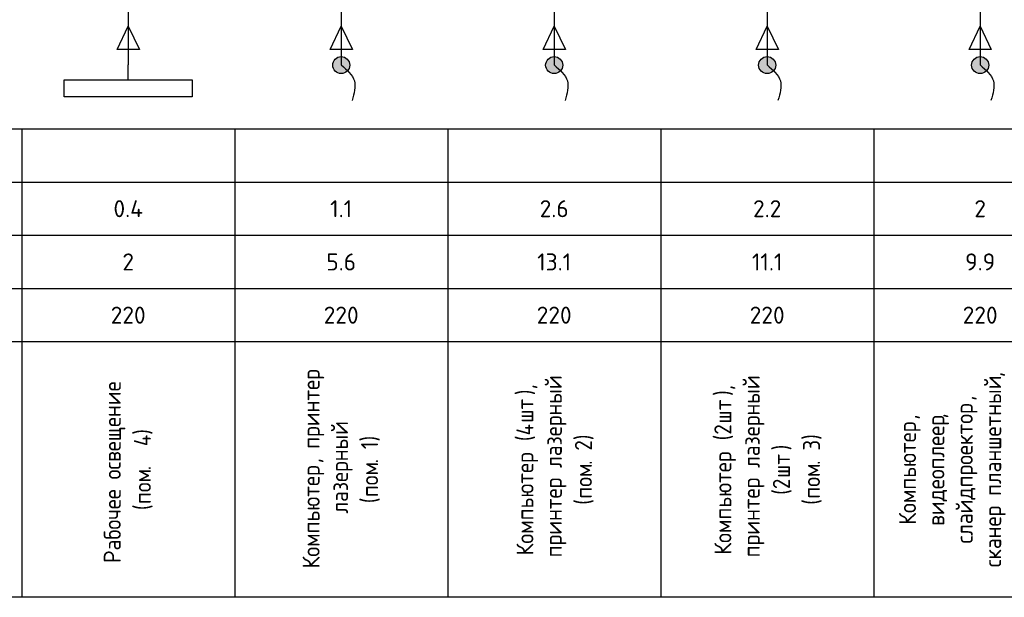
# Model space of a CAD drawing. Header units: millimetres. Extents: x -100 to 776, y 0 to 875.
# Tile 2 of 6: x 125 to 240, y 0 to 68. Entities that reach past the tile are written whole.
import ezdxf
from ezdxf.enums import TextEntityAlignment as Align

# ---------------------------------------------------------------- set-up
doc = ezdxf.new("R2010")
doc.units = ezdxf.units.MM
for name, color, linetype in [('Автомат защитный', 7, 'Continuous'), ('Принципиальная схема КТП -для ОДНОЛИНЕЙКИ', 7, 'Continuous'), ('ПРОВОДНИКИ', 7, 'Continuous')]:
    doc.layers.add(name, color=color, linetype=linetype)
doc.layers.add('ЭС рамка', color=7, linetype='Continuous', lineweight=18)
doc.styles.add('SLD_Style', font='isocpeur.ttf', dxfattribs={"width": 0.9})

# ---------------------------------------------------------------- blocks, each defined once
blk = doc.blocks.new('*U18')
at = {"lineweight": 30}
for p, q in [((0, 55), (25, 55)), ((25, 55), (25, 0)), ((0, 48.75), (25, 48.75)), ((0, 42.5), (25, 42.5)), ((0, 36.25), (25, 36.25))]:
    blk.add_line(p, q, dxfattribs=at)
at = {"layer": 'ЭС рамка', "lineweight": 30}
for p, q in [((25, 30), (0, 30)), ((25, 0), (0, 0))]:
    blk.add_line(p, q, dxfattribs=at)
at = {"style": 'SLD_Style'}
for tag, p in [('LABEL', (12.5, 51.88)), ('INSTALLEDPOWER', (12.5, 45.63)), ('CURRENT', (12.5, 39.37)), ('VOLTAGE', (12.5, 33.13))]:
    blk.add_attdef(tag, text='', height=2, dxfattribs=at).set_placement(p, align=Align.MIDDLE_CENTER)
blk.add_attdef('TEXT', text='', height=2, rotation=90, dxfattribs=at).set_placement((12.5, 15), align=Align.MIDDLE_CENTER)
at = {"layer": 'Автомат защитный', "style": 'SLD_Style'}
blk.add_attdef('PHASE', text='', height=2, dxfattribs=at).set_placement((14, 134.59), align=Align.MIDDLE_CENTER)
for tag, height, p in [('NUMBER', 3, (8.49, 122.99)), ('SWITCHTYPE', 2, (8.49, 119.5)), ('SWITCHRELEASE', 2, (8.49, 116.5)), ('SWITCHNOMINALCURRENT', 2, (8.49, 113.5)), ('SWITCHRELEASECURRENT', 2, (8.49, 110.5)), ('RCDTYPE', 2, (8.49, 107.5)), ('RCDSETPOINT', 2, (8.49, 104.5))]:
    blk.add_attdef(tag, text='', height=height, dxfattribs=at).set_placement(p, align=Align.MIDDLE_RIGHT)
blk.add_attdef('LINE_A', text='', height=2, rotation=90, dxfattribs=at).set_placement((10.19, 68.43), align=Align.MIDDLE_LEFT)
blk.add_attdef('LINE_B', text='', height=2, rotation=90, dxfattribs=at).set_placement((13.85, 68.43), align=Align.TOP_LEFT)
blk = doc.blocks.new('*U32')
at = {"lineweight": 30}
for p, q in [((0, 55), (25, 55)), ((0, 55), (0, 0)), ((25, 55), (25, 0)), ((0, 48.75), (25, 48.75)), ((0, 42.5), (25, 42.5)), ((0, 36.25), (25, 36.25))]:
    blk.add_line(p, q, dxfattribs=at)
at = {"layer": 'Принципиальная схема КТП -для ОДНОЛИНЕЙКИ', "lineweight": 30}
for p, q in [((11.19, 64.32), (12.5, 67.06)), ((12.5, 67.06), (13.81, 64.32)), ((13.81, 64.32), (11.19, 64.32)), ((12.5, 64.32), (12.5, 62.5))]:
    blk.add_line(p, q, dxfattribs=at)
at = {"layer": 'ПРОВОДНИКИ', "lineweight": 30, "ltscale": 100}
blk.add_line((12.5, 99.73), (12.5, 64.32), dxfattribs=at)
at = {"layer": 'ПРОВОДНИКИ', "lineweight": 30}
for p, q in [((11.19, 64.31), (12.5, 67.06)), ((12.5, 67.06), (13.81, 64.31)), ((13.81, 64.31), (11.19, 64.31))]:
    blk.add_line(p, q, dxfattribs=at)
at = {"layer": 'ЭС рамка', "lineweight": 30}
for p, q in [((25, 30), (0, 30)), ((25, 0), (0, 0))]:
    blk.add_line(p, q, dxfattribs=at)
at = {"style": 'SLD_Style', "width": 0.9}
for tag, height, p in [('CONTACTOR', 3, (8.32, 105.62)), ('CONTACTOR_TYPE', 2, (8.32, 102.12))]:
    blk.add_attdef(tag, text='', height=height, dxfattribs=at).set_placement(p, align=Align.MIDDLE_RIGHT)
at = {"style": 'SLD_Style'}
for tag, p in [('LABEL', (12.5, 51.88)), ('INSTALLEDPOWER', (12.5, 45.63)), ('CURRENT', (12.5, 39.37)), ('VOLTAGE', (12.5, 33.13))]:
    blk.add_attdef(tag, text='', height=2, dxfattribs=at).set_placement(p, align=Align.MIDDLE_CENTER)
blk.add_attdef('TEXT', text='', height=2, rotation=90, dxfattribs=at).set_placement((12.5, 15), align=Align.MIDDLE_CENTER)
at = {"layer": 'Автомат защитный', "style": 'SLD_Style'}
blk.add_attdef('PHASE', text='', height=2, dxfattribs=at).set_placement((14, 134.59), align=Align.MIDDLE_CENTER)
for tag, height, p in [('NUMBER', 3, (8.49, 122.99)), ('SWITCHTYPE', 2, (8.49, 119.5)), ('SWITCHRELEASE', 2, (8.49, 116.5)), ('SWITCHNOMINALCURRENT', 2, (8.49, 113.5)), ('SWITCHRELEASECURRENT', 2, (8.49, 110.5))]:
    blk.add_attdef(tag, text='', height=height, dxfattribs=at).set_placement(p, align=Align.MIDDLE_RIGHT)
blk.add_attdef('LINE_A', text='', height=2, rotation=90, dxfattribs=at).set_placement((10.19, 68.43), align=Align.MIDDLE_LEFT)
blk.add_attdef('LINE_B', text='', height=2, rotation=90, dxfattribs=at).set_placement((13.85, 68.43), align=Align.TOP_LEFT)
blk = doc.blocks.new('*U27')
at = {"linetype": 'ByBlock', "lineweight": 30}
blk.add_line((0, -1.75), (0, 0), dxfattribs=at)
at = {"lineweight": 30}
blk.add_lwpolyline([(-7.5, -1.75), (7.5, -1.75), (7.5, -3.75), (-7.5, -3.75)], close=True, dxfattribs=at)
blk = doc.blocks.new('*U34')
at = {"lineweight": 30}
for p, q in [((0, 55), (25, 55)), ((0, 55), (0, 0)), ((25, 55), (25, 0)), ((0, 48.75), (25, 48.75)), ((0, 42.5), (25, 42.5)), ((0, 36.25), (25, 36.25))]:
    blk.add_line(p, q, dxfattribs=at)
at = {"layer": 'Принципиальная схема КТП -для ОДНОЛИНЕЙКИ', "lineweight": 30}
for p, q in [((11.19, 64.32), (12.5, 67.06)), ((12.5, 67.06), (13.81, 64.32)), ((13.81, 64.32), (11.19, 64.32)), ((12.5, 64.32), (12.5, 62.5))]:
    blk.add_line(p, q, dxfattribs=at)
at = {"layer": 'ПРОВОДНИКИ', "lineweight": 30, "ltscale": 100}
blk.add_line((12.5, 99.73), (12.5, 64.32), dxfattribs=at)
at = {"layer": 'ПРОВОДНИКИ', "lineweight": 30}
for p, q in [((11.19, 64.31), (12.5, 67.06)), ((12.5, 67.06), (13.81, 64.31)), ((13.81, 64.31), (11.19, 64.31))]:
    blk.add_line(p, q, dxfattribs=at)
at = {"layer": 'ЭС рамка', "lineweight": 30}
for p, q in [((25, 30), (0, 30)), ((25, 0), (0, 0))]:
    blk.add_line(p, q, dxfattribs=at)
at = {"style": 'SLD_Style'}
for tag, p in [('LABEL', (12.5, 51.88)), ('INSTALLEDPOWER', (12.5, 45.63)), ('CURRENT', (12.5, 39.37)), ('VOLTAGE', (12.5, 33.13))]:
    blk.add_attdef(tag, text='', height=2, dxfattribs=at).set_placement(p, align=Align.MIDDLE_CENTER)
blk.add_attdef('TEXT', text='', height=2, rotation=90, dxfattribs=at).set_placement((12.5, 15), align=Align.MIDDLE_CENTER)
at = {"layer": 'Автомат защитный', "style": 'SLD_Style'}
blk.add_attdef('PHASE', text='', height=2, dxfattribs=at).set_placement((14, 134.59), align=Align.MIDDLE_CENTER)
for tag, height, p in [('NUMBER', 3, (8.49, 122.99)), ('SWITCHTYPE', 2, (8.49, 119.5)), ('SWITCHRELEASE', 2, (8.49, 116.5)), ('SWITCHNOMINALCURRENT', 2, (8.49, 113.5)), ('SWITCHRELEASECURRENT', 2, (8.49, 110.5)), ('RCDTYPE', 2, (8.49, 107.5)), ('RCDSETPOINT', 2, (8.49, 104.5))]:
    blk.add_attdef(tag, text='', height=height, dxfattribs=at).set_placement(p, align=Align.MIDDLE_RIGHT)
blk.add_attdef('LINE_A', text='', height=2, rotation=90, dxfattribs=at).set_placement((10.19, 68.43), align=Align.MIDDLE_LEFT)
blk.add_attdef('LINE_B', text='', height=2, rotation=90, dxfattribs=at).set_placement((13.85, 68.43), align=Align.TOP_LEFT)
blk = doc.blocks.new('*U35')
at = {"linetype": 'ByBlock', "lineweight": 30}
h = blk.add_hatch(color=256, dxfattribs=at)
h.paths.add_polyline_path([(-0.4, 0.9, -0.414214), (0.92, 0.37), (0, -0.02)])
h.paths.add_polyline_path([(0.92, 0.37, -0.101228), (1, -0.02, -0.30039), (0.39, -0.94), (0, -0.02)])
h.paths.add_polyline_path([(-0.4, 0.9), (0.39, -0.94, -0.538), (-1, -0.02, -0.30039)])
blk.add_circle((0, -0.02), 1, dxfattribs=at)
blk.add_spline([(0, 0), (1.55, -1.88), (1.27, -4.16)], degree=3, dxfattribs=at)

msp = doc.modelspace()

# ---------------------------------------------------------------- block references
at = {"lineweight": 0}
for name, p in [('*U18', (100, 0)), ('*U35', (162.5, 62.5)), ('*U35', (187.5, 62.5)), ('*U35', (212.5, 62.5)), ('*U35', (237.5, 62.5)), ('*U27', (137.5, 62.5))]:
    msp.add_blockref(name, p, dxfattribs=at)
ref = msp.add_blockref('*U32', (125, 0), dxfattribs=at)
ref.add_attrib('INSTALLEDPOWER', '0.4', dxfattribs={"height": 2, "style": 'SLD_Style'}).set_placement((137.5, 45.625), align=Align.MIDDLE_CENTER)
ref.add_attrib('CURRENT', '2', dxfattribs={"height": 2, "style": 'SLD_Style'}).set_placement((137.5, 39.375), align=Align.MIDDLE_CENTER)
ref.add_attrib('VOLTAGE', '220', dxfattribs={"height": 2, "style": 'SLD_Style'}).set_placement((137.5, 33.125), align=Align.MIDDLE_CENTER)
ref.add_attrib('TEXT_001', 'Рабочее освещение', (136.633, 4.02), dxfattribs={"height": 2, "rotation": 90, "style": 'SLD_Style', "width": 0.9})
ref.add_attrib('TEXT_002', '(', (140.167, 10.23), dxfattribs={"height": 2, "rotation": 90, "style": 'SLD_Style', "width": 0.9})
ref.add_attrib('TEXT_003', 'пом', (140.167, 10.95), dxfattribs={"height": 2, "rotation": 90, "style": 'SLD_Style', "width": 0.9})
ref.add_attrib('TEXT_004', '.  4)', (140.167, 14.91), dxfattribs={"height": 2, "rotation": 90, "style": 'SLD_Style', "width": 0.9})
ref = msp.add_blockref('*U34', (150, 0), dxfattribs=at)
ref.add_attrib('INSTALLEDPOWER', '1.1', dxfattribs={"height": 2, "style": 'SLD_Style'}).set_placement((162.5, 45.625), align=Align.MIDDLE_CENTER)
ref.add_attrib('CURRENT', '5.6', dxfattribs={"height": 2, "style": 'SLD_Style'}).set_placement((162.5, 39.375), align=Align.MIDDLE_CENTER)
ref.add_attrib('VOLTAGE', '220', dxfattribs={"height": 2, "style": 'SLD_Style'}).set_placement((162.5, 33.125), align=Align.MIDDLE_CENTER)
ref.add_attrib('TEXT_001', 'Компьютер', (159.967, 3.39), dxfattribs={"height": 2, "rotation": 90, "style": 'SLD_Style', "width": 0.9})
ref.add_attrib('TEXT_002', ', ', (159.967, 15.72), dxfattribs={"height": 2, "rotation": 90, "style": 'SLD_Style', "width": 0.9})
ref.add_attrib('TEXT_003', 'принтер', (159.967, 17.43), dxfattribs={"height": 2, "rotation": 90, "style": 'SLD_Style', "width": 0.9})
ref.add_attrib('TEXT_004', 'лазерный', (163.3, 9.825), dxfattribs={"height": 2, "rotation": 90, "style": 'SLD_Style', "width": 0.9})
ref.add_attrib('TEXT_005', '(', (166.833, 11.04), dxfattribs={"height": 2, "rotation": 90, "style": 'SLD_Style', "width": 0.9})
ref.add_attrib('TEXT_006', 'пом', (166.833, 11.76), dxfattribs={"height": 2, "rotation": 90, "style": 'SLD_Style', "width": 0.9})
ref.add_attrib('TEXT_007', '. 1)', (166.833, 15.72), dxfattribs={"height": 2, "rotation": 90, "style": 'SLD_Style', "width": 0.9})
ref = msp.add_blockref('*U34', (175, 0), dxfattribs=at)
ref.add_attrib('INSTALLEDPOWER', '2.6', dxfattribs={"height": 2, "style": 'SLD_Style'}).set_placement((187.5, 45.625), align=Align.MIDDLE_CENTER)
ref.add_attrib('CURRENT', '13.1', dxfattribs={"height": 2, "style": 'SLD_Style'}).set_placement((187.5, 39.375), align=Align.MIDDLE_CENTER)
ref.add_attrib('VOLTAGE', '220', dxfattribs={"height": 2, "style": 'SLD_Style'}).set_placement((187.5, 33.125), align=Align.MIDDLE_CENTER)
ref.add_attrib('TEXT_001', 'Компьютер ', (185.067, 4.92), dxfattribs={"height": 2, "rotation": 90, "style": 'SLD_Style', "width": 0.9})
ref.add_attrib('TEXT_002', '(4', (185.067, 18.33), dxfattribs={"height": 2, "rotation": 90, "style": 'SLD_Style', "width": 0.9})
ref.add_attrib('TEXT_003', 'шт', (185.067, 20.49), dxfattribs={"height": 2, "rotation": 90, "style": 'SLD_Style', "width": 0.9})
ref.add_attrib('TEXT_004', '),', (185.067, 23.73), dxfattribs={"height": 2, "rotation": 90, "style": 'SLD_Style', "width": 0.9})
ref.add_attrib('TEXT_005', 'принтер лазерный', (188.4, 4.695), dxfattribs={"height": 2, "rotation": 90, "style": 'SLD_Style', "width": 0.9})
ref.add_attrib('TEXT_006', '(', (191.933, 10.86), dxfattribs={"height": 2, "rotation": 90, "style": 'SLD_Style', "width": 0.9})
ref.add_attrib('TEXT_007', 'пом', (191.933, 11.58), dxfattribs={"height": 2, "rotation": 90, "style": 'SLD_Style', "width": 0.9})
ref.add_attrib('TEXT_008', '. 2)', (191.933, 15.54), dxfattribs={"height": 2, "rotation": 90, "style": 'SLD_Style', "width": 0.9})
ref = msp.add_blockref('*U34', (200, 0), dxfattribs=at)
ref.add_attrib('INSTALLEDPOWER', '2.2', dxfattribs={"height": 2, "style": 'SLD_Style'}).set_placement((212.5, 45.625), align=Align.MIDDLE_CENTER)
ref.add_attrib('CURRENT', '11.1', dxfattribs={"height": 2, "style": 'SLD_Style'}).set_placement((212.5, 39.375), align=Align.MIDDLE_CENTER)
ref.add_attrib('VOLTAGE', '220', dxfattribs={"height": 2, "style": 'SLD_Style'}).set_placement((212.5, 33.125), align=Align.MIDDLE_CENTER)
ref.add_attrib('TEXT_001', 'Компьютер ', (208.3, 5.01), dxfattribs={"height": 2, "rotation": 90, "style": 'SLD_Style', "width": 0.9})
ref.add_attrib('TEXT_002', '(2', (208.3, 18.42), dxfattribs={"height": 2, "rotation": 90, "style": 'SLD_Style', "width": 0.9})
ref.add_attrib('TEXT_003', 'шт', (208.3, 20.4), dxfattribs={"height": 2, "rotation": 90, "style": 'SLD_Style', "width": 0.9})
ref.add_attrib('TEXT_004', '),', (208.3, 23.64), dxfattribs={"height": 2, "rotation": 90, "style": 'SLD_Style', "width": 0.9})
ref.add_attrib('TEXT_005', 'принтер лазерный', (211.633, 4.695), dxfattribs={"height": 2, "rotation": 90, "style": 'SLD_Style', "width": 0.9})
ref.add_attrib('TEXT_006', '(2', (215.167, 12.03), dxfattribs={"height": 2, "rotation": 90, "style": 'SLD_Style', "width": 0.9})
ref.add_attrib('TEXT_007', 'шт', (215.167, 14.01), dxfattribs={"height": 2, "rotation": 90, "style": 'SLD_Style', "width": 0.9})
ref.add_attrib('TEXT_008', ')', (215.167, 17.25), dxfattribs={"height": 2, "rotation": 90, "style": 'SLD_Style', "width": 0.9})
ref.add_attrib('TEXT_009', '(', (218.7, 10.86), dxfattribs={"height": 2, "rotation": 90, "style": 'SLD_Style', "width": 0.9})
ref.add_attrib('TEXT_010', 'пом', (218.7, 11.58), dxfattribs={"height": 2, "rotation": 90, "style": 'SLD_Style', "width": 0.9})
ref.add_attrib('TEXT_011', '. 3)', (218.7, 15.54), dxfattribs={"height": 2, "rotation": 90, "style": 'SLD_Style', "width": 0.9})
ref = msp.add_blockref('*U34', (225, 0), dxfattribs=at)
ref.add_attrib('INSTALLEDPOWER', '2', dxfattribs={"height": 2, "style": 'SLD_Style'}).set_placement((237.5, 45.625), align=Align.MIDDLE_CENTER)
ref.add_attrib('CURRENT', '9.9', dxfattribs={"height": 2, "style": 'SLD_Style'}).set_placement((237.5, 39.375), align=Align.MIDDLE_CENTER)
ref.add_attrib('VOLTAGE', '220', dxfattribs={"height": 2, "style": 'SLD_Style'}).set_placement((237.5, 33.125), align=Align.MIDDLE_CENTER)
ref.add_attrib('TEXT_001', 'Компьютер', (229.967, 8.52), dxfattribs={"height": 2, "rotation": 90, "style": 'SLD_Style', "width": 0.9})
ref.add_attrib('TEXT_002', ',', (229.967, 20.85), dxfattribs={"height": 2, "rotation": 90, "style": 'SLD_Style', "width": 0.9})
ref.add_attrib('TEXT_003', 'видеоплеер', (233.3, 8.385), dxfattribs={"height": 2, "rotation": 90, "style": 'SLD_Style', "width": 0.9})
ref.add_attrib('TEXT_004', ',', (233.3, 20.985), dxfattribs={"height": 2, "rotation": 90, "style": 'SLD_Style', "width": 0.9})
ref.add_attrib('TEXT_005', 'слайдпроектор', (236.633, 6.315), dxfattribs={"height": 2, "rotation": 90, "style": 'SLD_Style', "width": 0.9})
ref.add_attrib('TEXT_006', ',', (236.633, 23.055), dxfattribs={"height": 2, "rotation": 90, "style": 'SLD_Style', "width": 0.9})
ref.add_attrib('TEXT_007', 'сканер планшетный', (239.967, 3.525), dxfattribs={"height": 2, "rotation": 90, "style": 'SLD_Style', "width": 0.9})
ref.add_attrib('TEXT_008', ',', (239.967, 25.845), dxfattribs={"height": 2, "rotation": 90, "style": 'SLD_Style', "width": 0.9})

doc.saveas('drawing.dxf')
